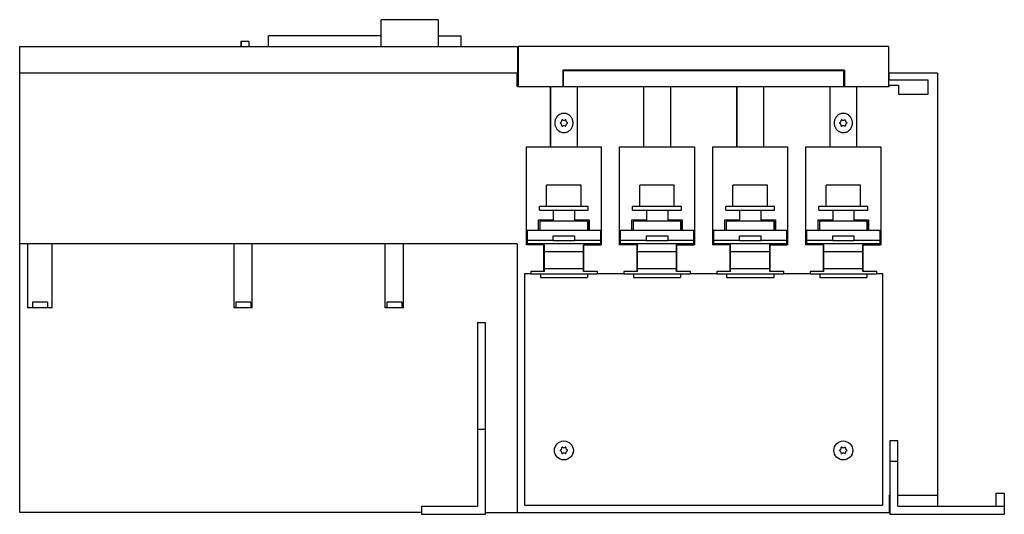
# Model space of a CAD drawing. Header units: millimetres. Extents: x 55 to 425, y 239 to 425.
import ezdxf

# ---------------------------------------------------------------- set-up
doc = ezdxf.new("R2010")
doc.units = ezdxf.units.MM
doc.header["$LTSCALE"] = 43.117827
for name, color, linetype in [('00_COMPONENTS_2', 7, 'CONTINUOUS'), ('00_COMPONENTS_3', 7, 'CONTINUOUS'), ('00_COMPONENTS_4', 7, 'CONTINUOUS')]:
    doc.layers.add(name, color=color, linetype=linetype)

msp = doc.modelspace()

# ---------------------------------------------------------------- linework, layer by layer
at = {"layer": '00_COMPONENTS_2', "color": 7, "linetype": 'Continuous'}
for p, q in [((253.33, 355.05), (253.33, 363.05)), ((266.33, 363.05), (253.33, 363.05)), ((266.33, 355.05), (266.33, 363.05)), ((301.33, 363.05), (288.33, 363.05)), ((288.33, 355.05), (288.33, 363.05)), ((301.33, 355.05), (301.33, 363.05)), ((336.33, 363.05), (323.33, 363.05)), ((323.33, 355.05), (323.33, 363.05)), ((336.33, 355.05), (336.33, 363.05)), ((371.33, 363.05), (358.33, 363.05)), ((358.33, 355.05), (358.33, 363.05)), ((371.33, 355.05), (371.33, 363.05)), ((250.65, 353.65), (250.65, 355.05)), ((269, 355.05), (250.65, 355.05)), ((250.65, 353.65), (269, 353.65)), ((255.83, 353.65), (255.83, 349.61)), ((263.83, 353.65), (263.83, 349.61)), ((269, 353.65), (269, 355.05)), ((304, 355.05), (285.65, 355.05)), ((285.65, 353.65), (285.65, 355.05)), ((285.65, 353.65), (304, 353.65)), ((290.83, 353.65), (290.83, 349.61)), ((298.83, 353.65), (298.83, 349.61)), ((304, 353.65), (304, 355.05)), ((339, 355.05), (320.65, 355.05)), ((320.65, 353.65), (320.65, 355.05)), ((320.65, 353.65), (339, 353.65)), ((325.83, 353.65), (325.83, 349.61)), ((333.83, 353.65), (333.83, 349.61)), ((339, 353.65), (339, 355.05)), ((374, 355.05), (355.65, 355.05)), ((355.65, 353.65), (355.65, 355.05)), ((355.65, 353.65), (374, 353.65)), ((360.83, 353.65), (360.83, 349.61)), ((368.83, 353.65), (368.83, 349.61)), ((374, 353.65), (374, 355.05)), ((250.83, 349.61), (250.83, 346.15)), ((268.83, 349.61), (250.83, 349.61)), ((268.83, 346.15), (268.83, 349.61)), ((268.84, 349.61), (268.84, 346.15)), ((303.83, 349.61), (285.83, 349.61)), ((285.83, 349.61), (285.83, 346.15)), ((303.83, 346.15), (303.83, 349.61)), ((303.84, 349.61), (303.84, 346.15)), ((338.83, 349.61), (320.83, 349.61)), ((320.83, 349.61), (320.83, 346.15)), ((338.83, 346.15), (338.83, 349.61)), ((338.84, 349.61), (338.84, 346.15)), ((373.83, 349.61), (355.83, 349.61)), ((355.83, 349.61), (355.83, 346.15)), ((373.83, 346.15), (373.83, 349.61)), ((373.84, 349.61), (373.84, 346.15)), ((246.01, 346.15), (246.01, 340.7)), ((246.01, 346.15), (273.66, 346.15)), ((273.66, 340.7), (273.66, 346.15)), ((281.01, 346.15), (308.66, 346.15)), ((281.01, 346.15), (281.01, 340.7)), ((308.66, 340.7), (308.66, 346.15)), ((316.01, 346.15), (343.66, 346.15)), ((316.01, 346.15), (316.01, 340.7)), ((343.66, 340.7), (343.66, 346.15)), ((351.01, 346.15), (378.66, 346.15)), ((351.01, 346.15), (351.01, 340.7)), ((378.66, 340.7), (378.66, 346.15)), ((246.01, 342.47), (255.83, 342.47)), ((246.01, 341.2), (273.66, 341.2)), ((252.48, 340.7), (246.01, 340.7)), ((252.48, 330.7), (252.48, 340.7)), ((255.83, 342.2), (255.83, 344)), ((255.83, 344), (263.83, 344)), ((263.83, 342.2), (255.83, 342.2)), ((263.83, 344), (263.83, 342.2)), ((263.83, 342.47), (273.66, 342.47)), ((267.18, 340.7), (273.66, 340.7)), ((267.18, 330.7), (267.18, 340.7)), ((281.01, 342.47), (290.83, 342.47)), ((281.01, 341.2), (308.66, 341.2)), ((287.48, 340.7), (281.01, 340.7)), ((287.48, 330.7), (287.48, 340.7)), ((290.83, 344), (298.83, 344)), ((290.83, 342.2), (290.83, 344)), ((298.83, 342.2), (290.83, 342.2)), ((298.83, 344), (298.83, 342.2)), ((298.83, 342.47), (308.66, 342.47)), ((302.18, 340.7), (308.66, 340.7)), ((302.18, 330.7), (302.18, 340.7)), ((316.01, 342.47), (325.83, 342.47)), ((316.01, 341.2), (343.66, 341.2)), ((322.48, 340.7), (316.01, 340.7)), ((322.48, 330.7), (322.48, 340.7)), ((325.83, 344), (333.83, 344)), ((325.83, 342.2), (325.83, 344)), ((333.83, 342.2), (325.83, 342.2)), ((333.83, 344), (333.83, 342.2)), ((333.83, 342.47), (343.66, 342.47)), ((337.18, 340.7), (343.66, 340.7)), ((337.18, 330.7), (337.18, 340.7)), ((351.01, 342.47), (360.83, 342.47)), ((351.01, 341.2), (378.66, 341.2)), ((357.48, 340.7), (351.01, 340.7)), ((357.48, 330.7), (357.48, 340.7)), ((360.83, 344), (368.83, 344)), ((360.83, 342.2), (360.83, 344)), ((368.83, 342.2), (360.83, 342.2)), ((368.83, 344), (368.83, 342.2)), ((368.83, 342.47), (378.66, 342.47)), ((372.18, 340.7), (378.66, 340.7)), ((372.18, 330.7), (372.18, 340.7)), ((252.48, 338.2), (267.18, 338.2)), ((287.48, 338.2), (302.18, 338.2)), ((322.48, 338.2), (337.18, 338.2)), ((357.48, 338.2), (372.18, 338.2)), ((252.48, 330.7), (247.35, 330.7)), ((247.35, 330.7), (247.35, 329.7)), ((272.31, 329.7), (247.35, 329.7)), ((250.98, 329.7), (250.98, 328.35)), ((267.18, 331.7), (252.48, 331.7)), ((272.31, 330.7), (267.18, 330.7)), ((268.68, 329.7), (268.68, 328.35)), ((272.31, 330.7), (272.31, 329.7)), ((287.48, 330.7), (282.35, 330.7)), ((282.35, 330.7), (282.35, 329.7)), ((307.31, 329.7), (282.35, 329.7)), ((285.98, 329.7), (285.98, 328.35)), ((302.18, 331.7), (287.48, 331.7)), ((307.31, 330.7), (302.18, 330.7)), ((303.68, 329.7), (303.68, 328.35)), ((307.31, 330.7), (307.31, 329.7)), ((322.48, 330.7), (317.35, 330.7)), ((317.35, 330.7), (317.35, 329.7)), ((342.31, 329.7), (317.35, 329.7)), ((320.98, 329.7), (320.98, 328.35)), ((337.18, 331.7), (322.48, 331.7)), ((342.31, 330.7), (337.18, 330.7)), ((338.68, 329.7), (338.68, 328.35)), ((342.31, 330.7), (342.31, 329.7)), ((357.48, 330.7), (352.35, 330.7)), ((352.35, 330.7), (352.35, 329.7)), ((377.31, 329.7), (352.35, 329.7)), ((355.98, 329.7), (355.98, 328.35)), ((372.18, 331.7), (357.48, 331.7)), ((377.31, 330.7), (372.18, 330.7)), ((373.68, 329.7), (373.68, 328.35)), ((377.31, 330.7), (377.31, 329.7)), ((250.98, 328.35), (268.68, 328.35)), ((285.98, 328.35), (303.68, 328.35)), ((320.98, 328.35), (338.68, 328.35)), ((355.98, 328.35), (373.68, 328.35))]:
    msp.add_line(p, q, dxfattribs=at)
at = {"layer": '00_COMPONENTS_3', "color": 7, "linetype": 'Continuous'}
for p, q in [((138.47, 417.1), (138.47, 415.15)), ((141.47, 417.1), (138.47, 417.1)), ((138.52, 417.1), (138.52, 415.15)), ((141.47, 417.1), (141.47, 415.15))]:
    msp.add_line(p, q, dxfattribs=at)
at = {"layer": '00_COMPONENTS_4', "color": 7, "linetype": 'Continuous'}
for p, q in [((191.13, 415.15), (191.13, 425.25)), ((212.53, 425.25), (191.13, 425.25)), ((212.53, 425.25), (212.53, 415.15)), ((148.83, 415.15), (148.83, 419.25)), ((191.13, 419.25), (148.83, 419.25)), ((212.53, 419.25), (221.13, 419.25)), ((221.13, 419.25), (221.13, 415.15)), ((55.33, 240.15), (55.33, 415.15)), ((55.33, 415.15), (242.34, 415.15)), ((242.34, 415.15), (242.34, 405.15)), ((242.63, 415.15), (242.63, 400.15)), ((381.83, 415.15), (242.63, 415.15)), ((381.83, 415.15), (381.83, 400.15)), ((242.34, 405.15), (55.33, 405.15)), ((242.33, 400.15), (242.33, 405.15)), ((259.43, 406.35), (259.43, 400.15)), ((365.23, 406.35), (259.43, 406.35)), ((259.43, 404.65), (259.63, 404.65)), ((259.63, 400.16), (259.63, 406.16)), ((259.63, 406.16), (365.03, 406.16)), ((288.78, 406.35), (288.78, 406.16)), ((292.78, 406.35), (292.78, 406.16)), ((323.78, 406.35), (323.78, 406.16)), ((327.78, 406.35), (327.78, 406.16)), ((358.78, 406.35), (358.78, 406.16)), ((362.78, 406.35), (362.78, 406.16)), ((365.03, 400.16), (365.03, 406.16)), ((365.23, 404.65), (365.03, 404.65)), ((365.23, 406.35), (365.23, 400.15)), ((400.23, 405.15), (382.03, 405.15)), ((382.03, 402.52), (382.03, 405.15)), ((400.23, 405.15), (400.23, 242.45)), ((242.34, 400.15), (254.77, 400.15)), ((254.77, 400.15), (254.77, 377.45)), ((254.83, 377.45), (254.83, 400.15)), ((254.83, 400.15), (289.78, 400.15)), ((259.43, 401.65), (259.63, 401.65)), ((264.83, 400.15), (264.83, 377.45)), ((289.78, 400.15), (289.78, 377.45)), ((289.84, 377.45), (289.84, 400.15)), ((289.84, 400.15), (324.78, 400.15)), ((299.84, 400.15), (299.84, 377.45)), ((324.78, 400.15), (324.78, 377.45)), ((324.84, 400.15), (359.78, 400.15)), ((324.84, 377.45), (324.84, 400.15)), ((334.84, 400.15), (334.84, 377.45)), ((359.78, 400.15), (359.78, 377.45)), ((359.84, 400.15), (382.03, 400.15)), ((359.84, 377.45), (359.84, 400.15)), ((365.03, 401.65), (365.23, 401.65)), ((369.84, 400.15), (369.84, 377.45)), ((396.73, 402.52), (382.03, 402.52)), ((382.03, 400.64), (385.53, 400.64)), ((382.03, 400.15), (382.03, 400.64)), ((385.53, 400.64), (385.53, 397.28)), ((396.73, 397.28), (396.73, 402.52)), ((385.53, 397.28), (396.73, 397.28)), ((245.78, 340.7), (245.78, 377.45)), ((245.78, 377.45), (254.77, 377.45)), ((254.83, 377.45), (273.88, 377.45)), ((273.88, 377.45), (273.88, 340.7)), ((280.78, 340.7), (280.78, 377.45)), ((280.78, 377.45), (289.78, 377.45)), ((289.84, 377.45), (308.88, 377.45)), ((308.88, 377.45), (308.88, 340.7)), ((315.78, 377.45), (324.78, 377.45)), ((315.78, 340.7), (315.78, 377.45)), ((324.84, 377.45), (343.88, 377.45)), ((343.88, 377.45), (343.88, 340.7)), ((350.78, 377.45), (359.78, 377.45)), ((350.78, 340.7), (350.78, 377.45)), ((359.84, 377.45), (378.88, 377.45)), ((378.88, 377.45), (378.88, 340.7)), ((250.33, 346.15), (250.33, 350.11)), ((250.33, 350.11), (255.83, 350.11)), ((263.83, 350.11), (269.33, 350.11)), ((269.33, 350.11), (269.33, 346.15)), ((285.33, 350.11), (290.83, 350.11)), ((285.33, 346.15), (285.33, 350.11)), ((298.83, 350.11), (304.33, 350.11)), ((304.33, 350.11), (304.33, 346.15)), ((320.33, 350.11), (325.83, 350.11)), ((320.33, 346.15), (320.33, 350.11)), ((333.83, 350.11), (339.33, 350.11)), ((339.33, 350.11), (339.33, 346.15)), ((355.33, 350.11), (360.83, 350.11)), ((355.33, 346.15), (355.33, 350.11)), ((368.83, 350.11), (374.33, 350.11)), ((374.33, 350.11), (374.33, 346.15)), ((242.33, 341.05), (55.33, 341.05)), ((58.33, 317.05), (58.33, 341.05)), ((67.53, 317.05), (67.53, 341.05)), ((135.93, 317.05), (135.93, 341.05)), ((142.73, 317.05), (142.73, 341.05)), ((192.73, 317.05), (192.73, 341.05)), ((199.53, 317.05), (199.53, 341.05)), ((242.33, 341.05), (242.33, 240.15)), ((246.01, 340.7), (245.78, 340.7)), ((252.33, 330.7), (252.33, 340.7)), ((267.33, 330.7), (267.33, 340.7)), ((273.88, 340.7), (273.66, 340.7)), ((281.01, 340.7), (280.78, 340.7)), ((287.33, 330.7), (287.33, 340.7)), ((302.33, 330.7), (302.33, 340.7)), ((308.88, 340.7), (308.66, 340.7)), ((316.01, 340.7), (315.78, 340.7)), ((322.33, 330.7), (322.33, 340.7)), ((337.33, 330.7), (337.33, 340.7)), ((343.88, 340.7), (343.66, 340.7)), ((351.01, 340.7), (350.78, 340.7)), ((357.44, 330.7), (357.44, 340.7)), ((372.33, 330.7), (372.33, 340.7)), ((378.88, 340.7), (378.66, 340.7)), ((252.48, 338.73), (252.33, 338.73)), ((267.33, 338.73), (267.18, 338.73)), ((287.48, 338.73), (287.33, 338.73)), ((302.33, 338.73), (302.18, 338.73)), ((322.48, 338.73), (322.33, 338.73)), ((337.33, 338.73), (337.18, 338.73)), ((372.18, 338.73), (372.33, 338.73)), ((245.11, 329.9), (247.35, 329.9)), ((245.11, 242.73), (245.11, 329.9)), ((252.48, 332.88), (252.33, 332.88)), ((267.33, 332.88), (267.18, 332.88)), ((272.46, 330.7), (272.31, 330.7)), ((272.31, 329.9), (282.35, 329.9)), ((272.46, 329.9), (272.46, 330.7)), ((287.48, 332.88), (287.33, 332.88)), ((302.33, 332.88), (302.18, 332.88)), ((307.46, 330.7), (307.31, 330.7)), ((307.31, 329.9), (317.35, 329.9)), ((307.46, 329.9), (307.46, 330.7)), ((322.48, 332.88), (322.33, 332.88)), ((337.33, 332.88), (337.18, 332.88)), ((342.46, 330.7), (342.31, 330.7)), ((342.31, 329.9), (352.35, 329.9)), ((342.46, 329.9), (342.46, 330.7)), ((372.18, 332.88), (372.33, 332.88)), ((377.46, 330.7), (377.31, 330.7)), ((377.31, 329.9), (379.55, 329.9)), ((377.46, 329.9), (377.46, 330.7)), ((379.55, 329.9), (379.55, 242.73)), ((60.13, 319.2), (60.13, 317.05)), ((65.73, 319.2), (60.13, 319.2)), ((65.73, 319.2), (65.73, 317.05)), ((136.53, 319.2), (136.53, 317.05)), ((142.13, 319.2), (136.53, 319.2)), ((142.13, 319.2), (142.13, 317.05)), ((193.33, 319.2), (193.33, 317.05)), ((198.93, 319.2), (193.33, 319.2)), ((198.93, 319.2), (198.93, 317.05)), ((67.53, 317.05), (58.33, 317.05)), ((142.73, 317.05), (135.93, 317.05)), ((199.53, 317.05), (192.73, 317.05)), ((227.33, 311.45), (227.33, 242.45)), ((227.33, 311.45), (230.33, 311.45)), ((230.33, 239.45), (230.33, 311.45)), ((227.33, 271.45), (230.33, 271.45)), ((382.33, 267.15), (385.33, 267.15)), ((382.33, 267.15), (382.33, 239.45)), ((385.33, 242.45), (385.33, 267.15)), ((382.33, 259.46), (385.33, 259.46)), ((382.03, 246.65), (382.33, 246.65)), ((382.03, 246.65), (382.03, 240.15)), ((385.33, 246.65), (400.23, 246.65)), ((422.33, 247.45), (425.33, 247.45)), ((422.33, 242.45), (422.33, 247.45)), ((425.33, 247.45), (425.33, 239.45)), ((206.33, 242.45), (227.33, 242.45)), ((206.33, 242.45), (206.33, 239.45)), ((379.55, 242.73), (245.11, 242.73)), ((385.33, 242.45), (425.33, 242.45)), ((206.33, 240.15), (55.33, 240.15)), ((206.33, 239.45), (230.33, 239.45)), ((230.33, 240.15), (382.33, 240.15)), ((382.33, 239.45), (425.33, 239.45))]:
    msp.add_line(p, q, dxfattribs=at)
for centre in [(259.83, 263.45), (364.83, 263.45)]:
    msp.add_circle(centre, 3.56, dxfattribs=at)
for centre, radius, start, end in [((258.57, 386.45), 0.14, 113.6679, 246.3321), ((258.14, 387.43), 0.93, 293.6679, 5.9006), ((258.14, 385.47), 0.93, 354.0994, 66.3321), ((259.2, 387.54), 0.14, 54.3984, 185.9006), ((259.2, 385.36), 0.14, 174.0994, 305.6016), ((259.83, 388.41), 0.93, 234.3984, 305.6016), ((259.83, 384.49), 0.93, 54.3984, 125.6016), ((260.45, 387.54), 0.14, 354.0994, 125.6016), ((260.45, 385.36), 0.14, 234.3984, 5.9006), ((261.51, 387.43), 0.93, 174.0994, 246.3321), ((261.51, 385.47), 0.93, 113.6679, 185.9006), ((261.08, 386.45), 0.14, 293.6679, 66.3321), ((363.57, 386.45), 0.14, 113.6679, 246.3321), ((363.14, 387.43), 0.93, 293.6679, 5.9006), ((363.14, 385.47), 0.93, 354.0994, 66.3321), ((364.2, 387.54), 0.14, 54.3984, 185.9006), ((364.2, 385.36), 0.14, 174.0994, 305.6016), ((364.83, 388.41), 0.93, 234.3984, 305.6016), ((364.83, 384.49), 0.93, 54.3984, 125.6016), ((365.45, 387.54), 0.14, 354.0994, 125.6016), ((365.45, 385.36), 0.14, 234.3984, 5.9006), ((366.51, 387.43), 0.93, 174.0994, 246.3321), ((366.51, 385.47), 0.93, 113.6679, 185.9006), ((366.08, 386.45), 0.14, 293.6679, 66.3321), ((258.57, 263.45), 0.14, 113.6679, 246.3321), ((258.14, 264.43), 0.93, 293.6679, 5.9006), ((258.14, 262.47), 0.93, 354.0994, 66.3321), ((259.2, 264.54), 0.14, 54.3984, 185.9006), ((259.83, 265.41), 0.93, 234.3984, 305.6016), ((260.45, 264.54), 0.14, 354.0994, 125.6016), ((261.51, 264.43), 0.93, 174.0994, 246.3321), ((261.51, 262.47), 0.93, 113.6679, 185.9006), ((261.08, 263.45), 0.14, 293.6679, 66.3321), ((363.57, 263.45), 0.14, 113.6679, 246.3321), ((363.14, 264.43), 0.93, 293.6679, 5.9006), ((363.14, 262.47), 0.93, 354.0994, 66.3321), ((364.2, 264.54), 0.14, 54.3984, 185.9006), ((364.83, 265.41), 0.93, 234.3984, 305.6016), ((365.45, 264.54), 0.14, 354.0994, 125.6016), ((366.51, 264.43), 0.93, 174.0994, 246.3321), ((366.51, 262.47), 0.93, 113.6679, 185.9006), ((366.08, 263.45), 0.14, 293.6679, 66.3321), ((259.2, 262.36), 0.14, 174.0994, 305.6016), ((259.83, 261.49), 0.93, 54.3984, 125.6016), ((260.45, 262.36), 0.14, 234.3984, 5.9006), ((364.2, 262.36), 0.14, 174.0994, 305.6016), ((364.83, 261.49), 0.93, 54.3984, 125.6016), ((365.45, 262.36), 0.14, 234.3984, 5.9006)]:
    msp.add_arc(centre, radius, start, end, dxfattribs=at)
for points in [[(263.26, 386.45), (263.26, 386.6), (263.24, 386.91), (263.16, 387.37), (263.01, 387.84), (262.8, 388.3), (262.51, 388.74), (262.16, 389.13), (261.77, 389.46), (261.35, 389.72), (260.92, 389.9), (260.48, 390.02), (260.05, 390.08), (259.61, 390.08), (259.18, 390.03), (258.75, 389.91), (258.32, 389.72), (257.9, 389.47), (257.5, 389.14), (257.15, 388.74), (256.86, 388.3), (256.65, 387.84), (256.5, 387.37), (256.42, 386.91), (256.4, 386.6), (256.4, 386.45)], [(368.26, 386.45), (368.26, 386.6), (368.24, 386.91), (368.16, 387.37), (368.01, 387.84), (367.8, 388.3), (367.51, 388.74), (367.16, 389.13), (366.77, 389.46), (366.35, 389.72), (365.92, 389.9), (365.48, 390.02), (365.05, 390.08), (364.61, 390.08), (364.18, 390.03), (363.75, 389.91), (363.32, 389.72), (362.9, 389.47), (362.5, 389.14), (362.15, 388.74), (361.86, 388.3), (361.65, 387.84), (361.5, 387.37), (361.42, 386.91), (361.4, 386.6), (361.4, 386.45)], [(256.4, 386.45), (256.4, 386.3), (256.42, 386), (256.5, 385.54), (256.65, 385.07), (256.86, 384.61), (257.15, 384.17), (257.5, 383.77), (257.89, 383.44), (258.31, 383.19), (258.74, 383), (259.17, 382.88), (259.61, 382.82), (260.04, 382.82), (260.48, 382.88), (260.91, 383), (261.34, 383.18), (261.76, 383.44), (262.15, 383.77), (262.51, 384.16), (262.79, 384.6), (263.01, 385.07), (263.16, 385.54), (263.24, 386), (263.26, 386.3), (263.26, 386.45)], [(361.4, 386.45), (361.4, 386.3), (361.42, 386), (361.5, 385.54), (361.65, 385.07), (361.86, 384.61), (362.15, 384.17), (362.5, 383.77), (362.89, 383.44), (363.31, 383.19), (363.74, 383), (364.17, 382.88), (364.61, 382.82), (365.04, 382.82), (365.48, 382.88), (365.91, 383), (366.34, 383.18), (366.76, 383.44), (367.15, 383.77), (367.51, 384.16), (367.79, 384.6), (368.01, 385.07), (368.16, 385.54), (368.24, 386), (368.26, 386.3), (368.26, 386.45)]]:
    msp.add_open_spline(points, degree=3, knots=[0, 0, 0, 0, 0.04048, 0.082696, 0.126609, 0.172742, 0.220722, 0.268435, 0.314738, 0.358796, 0.400803, 0.441045, 0.480413, 0.519291, 0.55857, 0.598734, 0.640621, 0.684598, 0.730903, 0.778963, 0.827073, 0.873299, 0.917401, 0.959761, 1, 1, 1, 1], dxfattribs=at)

doc.saveas('drawing.dxf')
